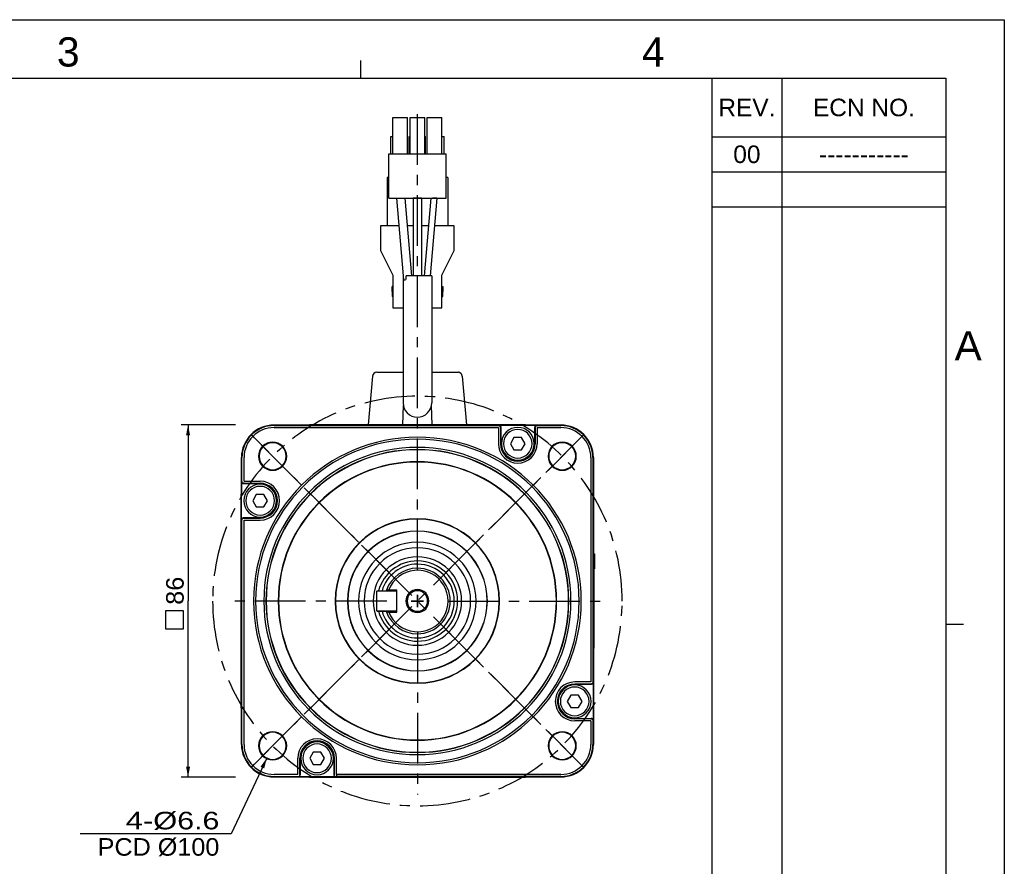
# Model space of a CAD drawing. Extents: x 0 to 420, y 0 to 297.
# Tile 8 of 8: x 252 to 420, y 152 to 297. Entities that reach past the tile are written whole.
import ezdxf
from ezdxf.enums import TextEntityAlignment as Align

# ---------------------------------------------------------------- set-up
doc = ezdxf.new("R2010")
doc.units = 0
doc.header["$LTSCALE"] = 23.1
doc.linetypes.add('CENTER', pattern=[0.6, 0.375, -0.075, 0.075, -0.075])
doc.layers.get('0').update_dxf_attribs({"linetype": 'CONTINUOUS'})
doc.layers.add('DEFAULT_1', color=7, linetype='CENTER')
doc.styles.add('TEXTSTYLE_0', font='txt', dxfattribs={"width": 0.8})
doc.styles.add('TEXTSTYLE_1', font='txt', dxfattribs={"width": 0.8})
doc.dimstyles.new('DIMSTYLE_2', dxfattribs={"dimtxt": 3, "dimasz": 0.18, "dimexe": 0.18, "dimexo": 0.0625, "dimgap": 0.09, "dimtad": 0, "dimtih": 1, "dimtoh": 1, "dimdec": 4, "dimlfac": 1.428571, "dimzin": 0, "dimtxsty": 'STANDARD', "dimcen": 0.09, "dimazin": 3, "dimtp": 1e-05, "dimtm": 1e-05, "dimtfac": 0, "dimtdec": 4, "dimtofl": 0, "dimtmove": 0, "dimatfit": 3, "dimtolj": 1, "dimtzin": 0})

# ---------------------------------------------------------------- blocks, each defined once
blk = doc.blocks.new('*D14')
at = {"color": 7, "linetype": 'CONTINUOUS'}
for p, q in [((288.6, 227.75), (279.28, 227.75)), ((280.48, 227.75), (280.48, 197.65)), ((280.48, 167.55), (280.48, 197.65)), ((288.6, 167.55), (279.28, 167.55))]:
    blk.add_line(p, q, dxfattribs=at)
for points in [[(280.83, 225.95), (280.48, 227.75), (280.13, 225.95)], [(280.13, 169.35), (280.48, 167.55), (280.83, 169.35)]]:
    blk.add_solid(points, dxfattribs=at)
at = {"color": 7, "linetype": 'CONTINUOUS', "style": 'TEXTSTYLE_1'}
blk.add_text('86', height=3, rotation=90, dxfattribs=at).set_placement((279.73, 197), (279.73, 201.8), align=Align.FIT)
blk = doc.blocks.new('*D15')
at = {"color": 7, "linetype": 'CONTINUOUS'}
for p, q in [((293.95, 170.81), (287.83, 157.87)), ((287.83, 157.87), (262.03, 157.87)), ((287.83, 157.87), (287.83, 157.87))]:
    blk.add_line(p, q, dxfattribs=at)
blk.add_solid([(293.5, 169.03), (293.95, 170.81), (292.86, 169.33)], dxfattribs=at)
at = {"color": 7, "linetype": 'CONTINUOUS', "style": 'TEXTSTYLE_1'}
for s, p, p2 in [('4-%%c', (269.83, 158.62), (278.63, 158.62)), ('6.6', (278.63, 158.62), (285.83, 158.62)), ('PCD %%c100', (265.03, 154.12), (285.83, 154.12))]:
    blk.add_text(s, height=3, dxfattribs=at).set_placement(p, p2, align=Align.FIT)

msp = doc.modelspace()

# ---------------------------------------------------------------- linework, layer by layer
at = {"color": 4, "linetype": 'CONTINUOUS'}
for p, q in [((0, 297), (420, 297)), ((420, 297), (420, 0)), ((420, 297), (420, 0))]:
    msp.add_line(p, q, dxfattribs=at)
at = {"color": 3, "linetype": 'CONTINUOUS'}
for p, q in [((310, 287), (310, 290)), ((10, 287), (410, 287)), ((370, 287), (410, 287)), ((370, 287), (370, 55)), ((382, 287), (382, 55)), ((410, 287), (410, 10)), ((410, 287), (410, 55)), ((370, 277), (410, 277)), ((370, 271), (410, 271)), ((370, 265), (410, 265)), ((410, 193.666666), (413, 193.666666)), ((410, 193.666666), (413, 193.666666))]:
    msp.add_line(p, q, dxfattribs=at)
at = {"color": 7, "linetype": 'CONTINUOUS'}
for p, q in [((315.484404, 274.082031), (315.484404, 280.312031)), ((315.484404, 280.312031), (318.004404, 280.312031)), ((318.004404, 274.082031), (318.004404, 280.312031)), ((318.424404, 274.082031), (318.424404, 280.312031)), ((318.424404, 280.312031), (320.944404, 280.312031)), ((320.944404, 274.082031), (320.944404, 280.312031)), ((321.364404, 274.082031), (321.364404, 280.312031)), ((321.364404, 280.312031), (323.884404, 280.312031)), ((323.884404, 274.082031), (323.884404, 280.312031)), ((315.134404, 274.082031), (315.134404, 277.013524)), ((315.134404, 277.013524), (315.484404, 277.013524)), ((318.284404, 274.082031), (318.284404, 277.013524)), ((318.284467, 277.013524), (318.424404, 277.013524)), ((320.944404, 277.013524), (321.084341, 277.013524)), ((321.084404, 274.082031), (321.084404, 277.013524)), ((323.884404, 277.013524), (324.234404, 277.013524)), ((324.234404, 274.082031), (324.234404, 277.013524)), ((314.784404, 274.082031), (324.584404, 274.082031)), ((314.784404, 266.522031), (314.784404, 274.082031)), ((324.584404, 266.522031), (324.584404, 274.082031)), ((314.784404, 270.013524), (314.504404, 270.013524)), ((314.504404, 270.013524), (314.504404, 261.753524)), ((324.864404, 270.013524), (324.584404, 270.013524)), ((324.864404, 270.013524), (324.864404, 261.753524)), ((314.784404, 266.522031), (324.584404, 266.522031)), ((316.177735, 266.492102), (316.177736, 266.492074)), ((317.314045, 253.228847), (316.177766, 266.491714)), ((318.719748, 253.222152), (317.580298, 266.522031)), ((318.984404, 266.522031), (318.984404, 253.222031)), ((320.384404, 266.522031), (320.384404, 253.222031)), ((321.964151, 266.522031), (320.824727, 253.222452)), ((323.015425, 266.492002), (321.878501, 253.22161)), ((323.016075, 266.499599), (323.016074, 266.499578)), ((313.384404, 261.753524), (313.384404, 257.553524)), ((316.583705, 261.753524), (313.384404, 261.753524)), ((318.984404, 261.753524), (317.988833, 261.753524)), ((321.555616, 261.753524), (320.384404, 261.753524)), ((325.984404, 261.753524), (322.609462, 261.753524)), ((325.984404, 257.553524), (325.984404, 261.753524)), ((313.384404, 257.553524), (315.484404, 253.353524)), ((323.884404, 253.353524), (325.984404, 257.553524)), ((315.484404, 253.353524), (315.484404, 247.753524)), ((317.234404, 253.222031), (317.234404, 238.522031)), ((317.314629, 253.222031), (317.234484, 253.222031)), ((317.314768, 253.220415), (317.314045, 253.228847)), ((317.374605, 252.521985), (317.314768, 253.220415)), ((317.374583, 252.522031), (317.450584, 252.522031)), ((317.450584, 252.522031), (317.665832, 252.522031)), ((318.719748, 253.222031), (317.744282, 253.222031)), ((318.808188, 253.222031), (318.719748, 253.222031)), ((318.984404, 253.222031), (318.808188, 253.222031)), ((319.684404, 253.222031), (318.984404, 253.222031)), ((320.384404, 253.222031), (319.684404, 253.222031)), ((320.824727, 253.222031), (320.384404, 253.222031)), ((321.806166, 253.222031), (320.824727, 253.222031)), ((321.878537, 253.222031), (321.806166, 253.222031)), ((322.014492, 253.222031), (321.878537, 253.222031)), ((322.134294, 253.222031), (322.014492, 253.222031)), ((322.134404, 253.222031), (322.134404, 238.522031)), ((323.884404, 247.753524), (323.884404, 253.353524)), ((315.344404, 250.553524), (315.344404, 251.428524)), ((315.484404, 251.428524), (315.344404, 251.428524)), ((323.884404, 251.428524), (324.024404, 251.428524)), ((324.024404, 251.428524), (324.024404, 250.553524)), ((315.344404, 250.553524), (315.344404, 249.678524)), ((315.484404, 249.678524), (315.344404, 249.678524)), ((323.884404, 249.678524), (324.024404, 249.678524)), ((324.024404, 249.678524), (324.024404, 250.553524)), ((315.484404, 247.753524), (317.234404, 247.753524)), ((322.134404, 247.753524), (323.884404, 247.753524)), ((317.234404, 238.522031), (317.234404, 231.522031)), ((322.134404, 238.522031), (322.134404, 231.522031)), ((312.024646, 236.10262), (311.29359, 227.746611)), ((312.024646, 236.10262), (311.29359, 227.746611)), ((312.721983, 236.741611), (317.234404, 236.741611)), ((312.721983, 236.741611), (317.234404, 236.741611)), ((322.134404, 236.741611), (326.646825, 236.741611)), ((322.134404, 236.741611), (326.646825, 236.741611)), ((327.344162, 236.10262), (328.075218, 227.746611)), ((327.344162, 236.10262), (328.075218, 227.746611)), ((317.172563, 227.746611), (317.287842, 231.047756)), ((322.196245, 227.746611), (322.080966, 231.047756)), ((295.184404, 227.72212), (301.376113, 227.72212)), ((301.376113, 227.722067), (295.184404, 227.722067)), ((295.184404, 227.636537), (295.184404, 227.722067)), ((295.184404, 227.636537), (333.518258, 227.636537)), ((295.184404, 227.28659), (333.518258, 227.28659)), ((301.375394, 227.72212), (301.39082, 227.722067)), ((301.39082, 227.722067), (301.376113, 227.722067)), ((301.39082, 227.722067), (301.415364, 227.746611)), ((337.954404, 227.746611), (301.414404, 227.746611)), ((301.415364, 227.746611), (337.953444, 227.746611)), ((333.518258, 227.636537), (333.579457, 227.697736)), ((333.518258, 227.28659), (333.518258, 224.526611)), ((333.579457, 227.697736), (340.089351, 227.697736)), ((333.868205, 227.28659), (333.929404, 227.34779)), ((333.868205, 227.28659), (333.868205, 224.526611)), ((333.929404, 227.34779), (333.929404, 224.526611)), ((337.977988, 227.722067), (337.953444, 227.746611)), ((337.993414, 227.72212), (337.977988, 227.722067)), ((337.992695, 227.722067), (337.977988, 227.722067)), ((337.992695, 227.72212), (344.184404, 227.72212)), ((344.184404, 227.722067), (337.992695, 227.722067)), ((339.739404, 224.526611), (339.739404, 227.34779)), ((339.800603, 227.28659), (339.739404, 227.34779)), ((339.800603, 227.28659), (339.800603, 224.526611)), ((340.15055, 227.636537), (340.089351, 227.697736)), ((340.15055, 227.636537), (344.184404, 227.636537)), ((340.15055, 227.28659), (340.15055, 224.526611)), ((340.15055, 227.28659), (344.184404, 227.28659)), ((344.184404, 227.636537), (344.184404, 227.722067)), ((336.180622, 225.576611), (335.574404, 224.526611)), ((337.488186, 225.576611), (336.180622, 225.576611)), ((338.094404, 224.526611), (337.488186, 225.576611)), ((333.868205, 224.526611), (333.929404, 224.526611)), ((335.574404, 224.526611), (336.180622, 223.476611)), ((337.488186, 223.476611), (338.094404, 224.526611)), ((339.800603, 224.526611), (339.739404, 224.526611)), ((336.180622, 223.476611), (337.488186, 223.476611)), ((289.608894, 215.954902), (289.608894, 222.146611)), ((289.608948, 222.146611), (289.608948, 215.954902)), ((289.694477, 222.146611), (289.608948, 222.146611)), ((289.694477, 218.112757), (289.694477, 222.146611)), ((290.044424, 218.112757), (290.044424, 222.146611)), ((349.324384, 222.146611), (349.324384, 183.812757)), ((349.67433, 222.146611), (349.75986, 222.146611)), ((349.67433, 222.146611), (349.67433, 183.812757)), ((349.75986, 215.954902), (349.75986, 222.146611)), ((349.759914, 222.146611), (349.759914, 215.954902)), ((289.694477, 218.112757), (289.633278, 218.051557)), ((289.633278, 211.541664), (289.633278, 218.051557)), ((290.044424, 217.76281), (289.983225, 217.701611)), ((292.804404, 217.701611), (289.983225, 217.701611)), ((290.044424, 218.112757), (292.804404, 218.112757)), ((290.044424, 217.76281), (292.804404, 217.76281)), ((292.804404, 217.76281), (292.804404, 217.701611)), ((289.608948, 215.940195), (289.584404, 215.915651)), ((289.584404, 215.916611), (289.584404, 179.376611)), ((289.584404, 179.37757), (289.584404, 215.915651)), ((289.608894, 215.95562), (289.608948, 215.940195)), ((289.608948, 215.954902), (289.608948, 215.940195)), ((292.150622, 215.846611), (291.544404, 214.796611)), ((293.458186, 215.846611), (292.150622, 215.846611)), ((294.064404, 214.796611), (293.458186, 215.846611)), ((349.759914, 215.95562), (349.75986, 215.940195)), ((349.75986, 215.940195), (349.75986, 215.954902)), ((349.75986, 215.940195), (349.784404, 215.915651)), ((349.784404, 179.376611), (349.784404, 215.916611)), ((349.784404, 215.915651), (349.784404, 179.37757)), ((291.544404, 214.796611), (292.150622, 213.746611)), ((292.150622, 213.746611), (293.458186, 213.746611)), ((293.458186, 213.746611), (294.064404, 214.796611)), ((289.694477, 211.480464), (289.633278, 211.541664)), ((289.694477, 173.146611), (289.694477, 211.480464)), ((289.983225, 211.891611), (292.804404, 211.891611)), ((290.044424, 211.830411), (289.983225, 211.891611)), ((290.044424, 211.830411), (292.804404, 211.830411)), ((290.044424, 211.480464), (292.804404, 211.480464)), ((290.044424, 173.146611), (290.044424, 211.480464)), ((292.804404, 211.830411), (292.804404, 211.891611)), ((349.784404, 205.696611), (349.854404, 205.696611)), ((349.854404, 205.696611), (349.854404, 189.596611)), ((349.854404, 205.696611), (349.924404, 205.696611)), ((349.924404, 205.696611), (349.924404, 203.150496)), ((349.854404, 203.150496), (349.924404, 203.150496)), ((312.824404, 199.396611), (312.684404, 199.256611)), ((312.684404, 199.256611), (312.684404, 196.036611)), ((312.824404, 199.396611), (314.503023, 199.396611)), ((314.503023, 199.396611), (314.788432, 199.396611)), ((314.786715, 199.536611), (316.184404, 199.536611)), ((314.788432, 199.396611), (316.044404, 199.396611)), ((314.788432, 199.396611), (316.044404, 199.396611)), ((316.184404, 199.256611), (316.184404, 199.536611)), ((316.184404, 196.036611), (316.184404, 199.256611)), ((319.684404, 196.596611), (319.684404, 198.696611)), ((319.684404, 198.696611), (319.684404, 196.596611)), ((318.634404, 197.646611), (320.734404, 197.646611)), ((320.734404, 197.646611), (318.634404, 197.646611)), ((312.684404, 196.036611), (312.824404, 195.896611)), ((312.824404, 195.896611), (314.503023, 195.896611)), ((314.503023, 195.896611), (312.824404, 195.896611)), ((314.503023, 195.896611), (314.788432, 195.896611)), ((314.788432, 195.896611), (314.503023, 195.896611)), ((314.786719, 195.756611), (316.184404, 195.756611)), ((314.788432, 195.896611), (316.044404, 195.896611)), ((316.044404, 195.896611), (314.788432, 195.896611)), ((314.788432, 195.896611), (316.044404, 195.896611)), ((316.184404, 195.756611), (316.184404, 196.036611)), ((349.784404, 189.596611), (349.854404, 189.596611)), ((349.324384, 183.812757), (346.564404, 183.812757)), ((346.564404, 183.46281), (346.564404, 183.401611)), ((349.324384, 183.46281), (346.564404, 183.46281)), ((349.324384, 183.46281), (349.385583, 183.401611)), ((349.67433, 183.812757), (349.73553, 183.751557)), ((349.73553, 183.751557), (349.73553, 177.241664)), ((349.385583, 183.401611), (346.564404, 183.401611)), ((345.910622, 181.546611), (345.304404, 180.496611)), ((345.304404, 180.496611), (345.910622, 179.446611)), ((347.218186, 181.546611), (345.910622, 181.546611)), ((347.824404, 180.496611), (347.218186, 181.546611)), ((347.218186, 179.446611), (347.824404, 180.496611)), ((289.608948, 179.353026), (289.584404, 179.37757)), ((289.608894, 179.337601), (289.608948, 179.353026)), ((289.608894, 173.146611), (289.608894, 179.338319)), ((289.608948, 179.353026), (289.608948, 179.338319)), ((289.608948, 179.338319), (289.608948, 173.146611)), ((345.910622, 179.446611), (347.218186, 179.446611)), ((349.75986, 179.353026), (349.784404, 179.37757)), ((349.759914, 179.337601), (349.75986, 179.353026)), ((349.75986, 179.338319), (349.75986, 179.353026)), ((349.75986, 173.146611), (349.75986, 179.338319)), ((349.759914, 179.338319), (349.759914, 173.146611)), ((346.564404, 177.591611), (349.385583, 177.591611)), ((346.564404, 177.530411), (346.564404, 177.591611)), ((349.324384, 177.530411), (346.564404, 177.530411)), ((349.324384, 177.180464), (346.564404, 177.180464)), ((349.324384, 177.530411), (349.385583, 177.591611)), ((349.324384, 177.180464), (349.324384, 173.146611)), ((349.67433, 177.180464), (349.73553, 177.241664)), ((349.67433, 177.180464), (349.67433, 173.146611)), ((289.694477, 173.146611), (289.608948, 173.146611)), ((301.880622, 171.816611), (301.274404, 170.766611)), ((303.188186, 171.816611), (301.880622, 171.816611)), ((303.794404, 170.766611), (303.188186, 171.816611)), ((349.67433, 173.146611), (349.75986, 173.146611)), ((299.218258, 168.006631), (299.218258, 170.766611)), ((299.568205, 170.766611), (299.629404, 170.766611)), ((299.568205, 168.006631), (299.568205, 170.766611)), ((299.629404, 170.766611), (299.629404, 167.945431)), ((301.274404, 170.766611), (301.880622, 169.716611)), ((303.188186, 169.716611), (303.794404, 170.766611)), ((305.439404, 167.945431), (305.439404, 170.766611)), ((305.500603, 170.766611), (305.439404, 170.766611)), ((305.500603, 168.006631), (305.500603, 170.766611)), ((305.85055, 168.006631), (305.85055, 170.766611)), ((301.880622, 169.716611), (303.188186, 169.716611)), ((299.218258, 168.006631), (295.184404, 168.006631)), ((295.184404, 167.656684), (295.184404, 167.571154)), ((295.184404, 167.571154), (301.376113, 167.571154)), ((301.376113, 167.571101), (295.184404, 167.571101)), ((299.218258, 167.656684), (299.279457, 167.595485)), ((305.789351, 167.595485), (299.279457, 167.595485)), ((299.568205, 168.006631), (299.629404, 167.945431)), ((301.375394, 167.571101), (301.39082, 167.571154)), ((301.376113, 167.571154), (301.39082, 167.571154)), ((301.39082, 167.571154), (301.415364, 167.546611)), ((301.414404, 167.546611), (337.954404, 167.546611)), ((337.953444, 167.546611), (301.415364, 167.546611)), ((305.500603, 168.006631), (305.439404, 167.945431)), ((305.85055, 167.656684), (305.789351, 167.595485)), ((344.184404, 168.006631), (305.85055, 168.006631)), ((344.184404, 167.656684), (305.85055, 167.656684)), ((337.977988, 167.571154), (337.953444, 167.546611)), ((337.993414, 167.571101), (337.977988, 167.571154)), ((337.977988, 167.571154), (337.992695, 167.571154)), ((337.992695, 167.571154), (344.184404, 167.571154)), ((344.184404, 167.571101), (337.992695, 167.571101)), ((344.184404, 167.656684), (344.184404, 167.571154))]:
    msp.add_line(p, q, dxfattribs=at)
at = {"color": 7, "linetype": 'CENTER'}
for p, q in [((291.241961, 226.089053), (314.888745, 202.442269)), ((324.480063, 202.442269), (348.126847, 226.089053)), ((291.241961, 169.204168), (314.888745, 192.850952)), ((324.480063, 192.850952), (348.126847, 169.204168))]:
    msp.add_line(p, q, dxfattribs=at)
at = {"color": 7, "linetype": 'CONTINUOUS'}
for points in [[(333.518258, 227.636537), (333.652152, 227.609868), (333.76567, 227.534002), (333.841536, 227.420484), (333.868205, 227.28659)], [(339.800603, 227.28659), (339.827272, 227.420484), (339.903138, 227.534002), (340.016656, 227.609868), (340.15055, 227.636537)], [(290.044424, 217.76281), (289.91053, 217.789479), (289.797012, 217.865345), (289.721146, 217.978862), (289.694477, 218.112757)], [(289.694477, 211.480464), (289.721146, 211.614359), (289.797012, 211.727876), (289.91053, 211.803742), (290.044424, 211.830411)], [(279.729023, 192.87019), (279.729023, 195.995171), (276.604017, 195.995171), (276.604017, 192.87019), (279.729023, 192.87019)], [(349.67433, 183.812757), (349.647662, 183.678862), (349.571796, 183.565345), (349.458278, 183.489479), (349.324384, 183.46281)], [(349.324384, 177.530411), (349.458278, 177.503742), (349.571796, 177.427876), (349.647662, 177.314359), (349.67433, 177.180464)], [(305.85055, 168.006631), (305.85055, 167.874104), (305.85055, 167.761312), (305.85055, 167.685054), (305.85055, 167.656684)]]:
    msp.add_lwpolyline(points, dxfattribs=at)
for centre, radius, start, end in [((312.721983, 236.041611), 0.7, 90, 175), ((312.721983, 236.041611), 0.7, 146.64682597, 156.12031932), ((312.721983, 236.041611), 0.7, 146.64682597, 156.12031932), ((312.721983, 236.041611), 0.7, 146.64682597, 156.12031932), ((312.721983, 236.041611), 0.7, 126.04127388, 132.47013529), ((312.721983, 236.041611), 0.7, 126.04127388, 132.47013529), ((312.721983, 236.041611), 0.7, 126.04127388, 132.47013529), ((312.721983, 236.041611), 0.7, 111.76915473, 118.29737541), ((312.721983, 236.041611), 0.7, 111.76915473, 118.29737541), ((312.721983, 236.041611), 0.7, 111.76915473, 118.29737541), ((326.646825, 236.041611), 0.7, 5, 90), ((326.646825, 236.041611), 0.7, 5, 90), ((326.646825, 236.041611), 0.7, 75.86775428, 90), ((326.646825, 236.041611), 0.7, 5, 90), ((326.646825, 236.041611), 0.7, 5, 90), ((326.646825, 236.041611), 0.7, 5, 90), ((326.646825, 236.041611), 0.7, 61.6959155, 68.22123799), ((326.646825, 236.041611), 0.7, 33.34945686, 39.01632705), ((319.684404, 231.522031), 2.45, 180, 270), ((319.684404, 231.522031), 2.45, 180, 270), ((319.684404, 231.522031), 2.45, 270, 360), ((319.684404, 231.522031), 2.45, 270, 360), ((295.184404, 222.146611), 5.57551, 90, 180), ((295.184404, 222.146611), 5.575456, 90, 180), ((295.184404, 222.146611), 5.489926, 90, 180), ((295.184404, 222.146611), 5.13998, 90, 180), ((301.414404, 225.646611), 2.1, 91.14973014, 95.19677828), ((301.414404, 225.646611), 2.1, 90, 91.14973014), ((336.834404, 224.526611), 2.8, 0, 180), ((337.954404, 225.646611), 2.1, 88.85026986, 90), ((337.954404, 225.646611), 2.1, 84.80322172, 88.85026986), ((344.184404, 222.146611), 5.57551, 0, 90), ((344.184404, 222.146611), 5.575456, 0, 90), ((344.184404, 222.146611), 5.489926, 0, 90), ((344.184404, 222.146611), 5.13998, 0, 90), ((319.684404, 197.646611), 28, 90, 270), ((319.684404, 197.646611), 28, 270, 90), ((336.834404, 224.526611), 2.45, 0, 180), ((319.684404, 197.646611), 27.65, 90, 270), ((294.935667, 222.395348), 2.407748, 90, 270), ((294.935667, 222.395348), 2.31, 90, 270), ((319.684404, 197.646611), 26.25, 90, 270), ((294.935667, 222.395348), 2.407748, 270, 90), ((294.935667, 222.395348), 2.31, 270, 90), ((319.684404, 197.646611), 27.65, 270, 90), ((319.684404, 197.646611), 26.25, 270, 90), ((336.834404, 224.526611), 3.316146, 180, 360), ((336.834404, 224.526611), 2.966199, 180, 360), ((336.834404, 224.526611), 2.905, 180, 360), ((336.834404, 224.526611), 2.8, 180, 360), ((336.834404, 224.526611), 2.45, 180, 360), ((344.433141, 222.395348), 2.407748, 90, 270), ((344.433141, 222.395348), 2.31, 90, 270), ((344.433141, 222.395348), 2.407748, 270, 90), ((344.433141, 222.395348), 2.31, 270, 90), ((319.684404, 197.646611), 25.881682, 90, 270), ((319.684404, 197.646611), 25.844972, 90, 270), ((319.684404, 197.646611), 25.881682, 270, 90), ((319.684404, 197.646611), 25.844972, 270, 90), ((319.684404, 197.646611), 23.8, 90, 270), ((319.684404, 197.646611), 23.744972, 90, 270), ((319.684404, 197.646611), 23.8, 270, 90), ((319.684404, 197.646611), 23.744972, 270, 90), ((292.804404, 214.796611), 2.8, 0, 180), ((292.804404, 214.796611), 2.45, 0, 180), ((292.804404, 214.796611), 3.316146, 270, 90), ((292.804404, 214.796611), 2.966199, 270, 90), ((292.804404, 214.796611), 2.905, 270, 90), ((291.684404, 215.916611), 2.1, 178.85026986, 180), ((291.684404, 215.916611), 2.1, 174.80322172, 178.85026986), ((347.684404, 215.916611), 2.1, 1.14973014, 5.19677828), ((347.684404, 215.916611), 2.1, 0, 1.14973014), ((292.804404, 214.796611), 2.8, 180, 360), ((292.804404, 214.796611), 2.45, 180, 360), ((319.684404, 197.646611), 14.055028, 90, 270), ((319.684404, 197.646611), 14, 90, 270), ((319.684404, 197.646611), 14.055028, 270, 90), ((319.684404, 197.646611), 14, 270, 90), ((319.684404, 197.646611), 11.955028, 90, 270), ((319.684404, 197.646611), 11.918318, 90, 270), ((319.684404, 197.646611), 11.955028, 270, 90), ((319.684404, 197.646611), 11.918318, 270, 90), ((319.684404, 197.646611), 10.042487, 90, 270), ((319.684404, 197.646611), 10.042487, 270, 90), ((319.684404, 197.646611), 9.1, 0, 180), ((319.684404, 197.646611), 7.56, 0, 180), ((319.684404, 197.646611), 6.86, 90, 165.19934926), ((319.684404, 197.646611), 6.3, 90, 163.79157215), ((319.684404, 197.646611), 6.86, 0, 90), ((319.684404, 197.646611), 6.3, 270, 90), ((319.684404, 197.646611), 5.6, 90, 160.36383438), ((319.684404, 197.646611), 5.25, 31.80143791, 158.89709649), ((319.684404, 197.646611), 5.6, 270, 90), ((319.684404, 197.646611), 5.25, 201.1014307, 31.80143791), ((319.684404, 197.646611), 5.6, 161.23841816, 161.7166278), ((319.684404, 197.646611), 5.6, 160.36438287, 161.23841816), ((316.044404, 199.256611), 0.14, 0, 90), ((319.684404, 197.646611), 1.952073, 90, 270), ((319.684404, 197.646611), 1.75, 90, 270), ((319.684404, 197.646611), 1.952073, 270, 90), ((319.684404, 197.646611), 1.75, 270, 90), ((319.684404, 197.646611), 9.1, 180, 360), ((319.684404, 197.646611), 7.56, 180, 360), ((319.684404, 197.646611), 6.86, 270, 360), ((319.684404, 197.646611), 6.86, 194.80065074, 270), ((319.684404, 197.646611), 6.3, 196.20842785, 270), ((319.684404, 197.646611), 5.6, 198.28336658, 199.20132335), ((319.684404, 197.646611), 5.6, 199.63616562, 270), ((316.044404, 196.036611), 0.14, 270, 360), ((346.564404, 180.496611), 3.316146, 90, 270), ((346.564404, 180.496611), 2.966199, 90, 270), ((346.564404, 180.496611), 2.905, 90, 270), ((346.564404, 180.496611), 2.8, 0, 180), ((346.564404, 180.496611), 2.45, 0, 180), ((346.564404, 180.496611), 2.8, 180, 360), ((346.564404, 180.496611), 2.45, 180, 360), ((291.684404, 179.376611), 2.1, 180, 181.14973014), ((291.684404, 179.376611), 2.1, 181.14973014, 185.19677828), ((347.684404, 179.376611), 2.1, 354.80322172, 358.85026986), ((347.684404, 179.376611), 2.1, 358.85026986, 360), ((294.935667, 172.897873), 2.407748, 90, 270), ((294.935667, 172.897873), 2.31, 90, 270), ((294.935667, 172.897873), 2.407748, 270, 90), ((294.935667, 172.897873), 2.31, 270, 90), ((344.433141, 172.897873), 2.407748, 90, 270), ((344.433141, 172.897873), 2.31, 90, 270), ((344.433141, 172.897873), 2.407748, 270, 90), ((344.433141, 172.897873), 2.31, 270, 90), ((302.534404, 170.766611), 3.316146, 0, 180), ((302.534404, 170.766611), 2.966199, 0, 180), ((302.534404, 170.766611), 2.905, 0, 180), ((302.534404, 170.766611), 2.8, 0, 180), ((295.184404, 173.146611), 5.57551, 180, 270), ((295.184404, 173.146611), 5.575456, 180, 270), ((295.184404, 173.146611), 5.489926, 180, 270), ((295.184404, 173.146611), 5.13998, 180, 270), ((302.534404, 170.766611), 2.45, 0, 180), ((344.184404, 173.146611), 5.57551, 270, 360), ((344.184404, 173.146611), 5.575456, 270, 360), ((344.184404, 173.146611), 5.489926, 270, 360), ((344.184404, 173.146611), 5.13998, 270, 360), ((302.534404, 170.766611), 2.8, 180, 360), ((302.534404, 170.766611), 2.45, 180, 360), ((301.414404, 169.646611), 2.1, 264.80322172, 268.85026986), ((301.414404, 169.646611), 2.1, 268.85026986, 270), ((337.954404, 169.646611), 2.1, 270, 271.14973014), ((337.954404, 169.646611), 2.1, 271.14973014, 275.19677828)]:
    msp.add_arc(centre, radius, start, end, dxfattribs=at)
for points in [[(316.186426, 266.495011), (316.186489, 266.494891), (316.254029, 266.488454)], [(316.254029, 266.488454), (316.382333, 266.490089), (316.560717, 266.494891), (316.767473, 266.502265), (316.987738, 266.511678), (317.195527, 266.522031)], [(319.684404, 266.500513), (319.468582, 266.501561), (319.272183, 266.504639), (319.118508, 266.509365), (319.018498, 266.515397), (318.984404, 266.522031)], [(320.384404, 266.522031), (320.35031, 266.515397), (320.2503, 266.509365), (320.096625, 266.504639), (319.900226, 266.501561), (319.684404, 266.500513)], [(322.958853, 266.496848), (322.83212, 266.498763), (322.653363, 266.504222), (322.449928, 266.512392), (322.252729, 266.522031)], [(323.014752, 266.498509), (322.958853, 266.496848)], [(317.744282, 253.222031), (317.720371, 252.974284), (317.694384, 252.740816), (317.665832, 252.522031)], [(301.373508, 227.746189), (301.228049, 227.738197)], [(301.415364, 227.746611), (301.373508, 227.746189)], [(333.579457, 227.697736), (333.71339, 227.671098), (333.826913, 227.595246), (333.902766, 227.481722), (333.929404, 227.34779)], [(337.9953, 227.746189), (337.953444, 227.746611)], [(338.140759, 227.738197), (337.9953, 227.746189)], [(340.089351, 227.697736), (339.955418, 227.671098), (339.841894, 227.595246), (339.766042, 227.481722), (339.739404, 227.34779)], [(289.633278, 218.051557), (289.659916, 217.917625), (289.735769, 217.804101), (289.849292, 217.728249), (289.983225, 217.701611)], [(289.584825, 215.957506), (289.584404, 215.915651)], [(289.592818, 216.102965), (289.584825, 215.957506)], [(349.783983, 215.957506), (349.77599, 216.102965)], [(349.784404, 215.915651), (349.783983, 215.957506)], [(289.633278, 211.541664), (289.659916, 211.675596), (289.735769, 211.78912), (289.849292, 211.864972), (289.983225, 211.891611)], [(314.411539, 199.532583), (314.453433, 199.532525), (314.495218, 199.532466), (314.536893, 199.532406), (314.578459, 199.532345), (314.619915, 199.532282), (314.66126, 199.532219), (314.702495, 199.532154), (314.74362, 199.532088), (314.784636, 199.532021)], [(314.784636, 195.7612), (314.743628, 195.761133), (314.702508, 195.761067), (314.661277, 195.761002), (314.619933, 195.760939), (314.578477, 195.760876), (314.53691, 195.760815), (314.495231, 195.760755), (314.453441, 195.760696), (314.411539, 195.760638)], [(349.73553, 183.751557), (349.708891, 183.617625), (349.633039, 183.504101), (349.519516, 183.428249), (349.385583, 183.401611)], [(289.584404, 179.37757), (289.584825, 179.335715)], [(289.584825, 179.335715), (289.592818, 179.190256)], [(349.77599, 179.190256), (349.783983, 179.335715)], [(349.783983, 179.335715), (349.784404, 179.37757)], [(349.73553, 177.241664), (349.708891, 177.375596), (349.633039, 177.48912), (349.519516, 177.564972), (349.385583, 177.591611)], [(299.279457, 167.595485), (299.41339, 167.622123), (299.526913, 167.697975), (299.602766, 167.811499), (299.629404, 167.945431)], [(301.228049, 167.555024), (301.373508, 167.547032)], [(301.373508, 167.547032), (301.415364, 167.546611)], [(305.789351, 167.595485), (305.655418, 167.622123), (305.541894, 167.697975), (305.466042, 167.811499), (305.439404, 167.945431)], [(337.953444, 167.546611), (337.9953, 167.547032)], [(337.9953, 167.547032), (338.140759, 167.555024)]]:
    msp.add_spline(points, degree=3, dxfattribs=at)
at = {"layer": 'DEFAULT_1', "color": 7, "linetype": 'CENTER'}
for p, q in [((319.684404, 202.896611), (319.684404, 282.451174)), ((348.131242, 226.093449), (291.237566, 169.199772)), ((348.131242, 169.199772), (291.237566, 226.093449)), ((314.434404, 197.646611), (288.481542, 197.646611)), ((324.934404, 197.646611), (351.632273, 197.646611)), ((319.684404, 192.396611), (319.684404, 164.584227))]:
    msp.add_line(p, q, dxfattribs=at)
for start, end in [(0, 180), (180, 360)]:
    msp.add_arc((319.684404, 197.646611), 35, start, end, dxfattribs=at)

# ---------------------------------------------------------------- texts
at = {"color": 1, "linetype": 'CONTINUOUS', "style": 'TEXTSTYLE_0'}
for s, height, p, p2 in [('3', 5, (258.063605, 288.99537), (261.948363, 288.99537)), ('4', 5, (358.063605, 288.99537), (361.948363, 288.99537)), ('REV.', 3, (371.120818, 280.5), (380.879182, 280.5)), ('ECN NO.', 3, (387.284387, 280.5), (404.715613, 280.5)), ('A', 5, (411.501536, 238.762009), (416.148376, 238.762009))]:
    msp.add_text(s, height=height, dxfattribs=at).set_placement(p, p2, align=Align.FIT)
at = {"color": 6, "linetype": 'CONTINUOUS', "style": 'TEXTSTYLE_0'}
for s, p, p2 in [('00', (373.669145, 272.5), (378.330855, 272.5)), ('-----------', (388.332714, 272.5), (403.667286, 272.5))]:
    msp.add_text(s, height=3, dxfattribs=at).set_placement(p, p2, align=Align.FIT)

# ---------------------------------------------------------------- dimensions: what is measured, and where the dimension line sits
at = {"color": 7, "linetype": 'CONTINUOUS'}
dim = msp.add_linear_dim(base=(280.479022, 167.546611), p1=(288.602732, 227.746611), p2=(288.602732, 167.546611), angle=270, dimstyle='DIMSTYLE_2', dxfattribs=at)
dim.commit()
dim.dimension.update_dxf_attribs({"geometry": '*D14', "text_midpoint": (278.229022, 199.395178)})
dim = msp.add_diameter_dim_2p(p1=(293.948656, 170.809355), p2=(295.922677, 174.986392), dimstyle='DIMSTYLE_2', dxfattribs=at)
dim.commit()
dim.dimension.update_dxf_attribs({"geometry": '*D15', "text_midpoint": (275.433572, 157.869815)})

doc.saveas('drawing.dxf')
